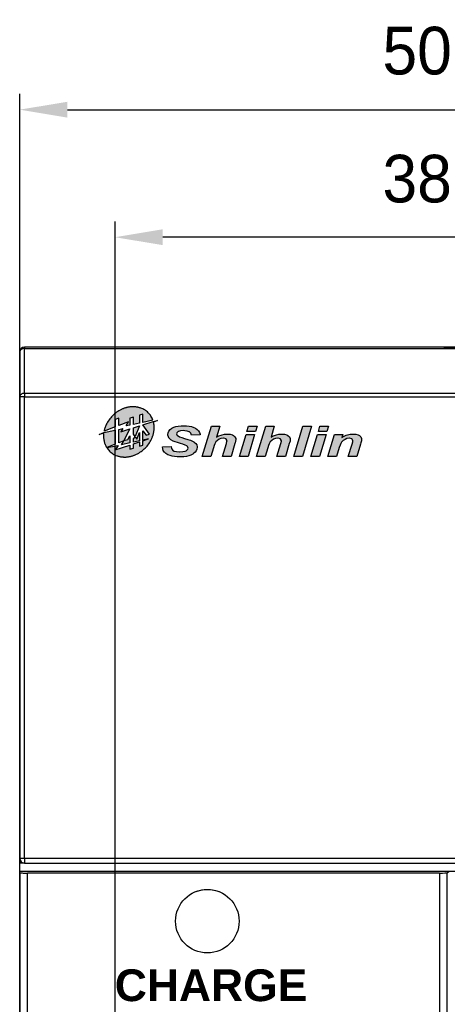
# Model space of a CAD drawing. Extents: x 14135 to 14394, y -3454 to -3177.
# Tile 23 of 25: x 14135 to 14162, y -3239 to -3177. Entities that reach past the tile are written whole.
import ezdxf

# ---------------------------------------------------------------- set-up
doc = ezdxf.new("R2010")
doc.units = 0
doc.linetypes.add('DASHED2', pattern=[9.524999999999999, 6.35, -3.175])
doc.layers.get('DEFPOINTS').update_dxf_attribs({"color": 8, "linetype": 'CONTINUOUS'})
doc.layers.add('TEXT', color=2, linetype='CONTINUOUS')
doc.layers.add('圖層1', color=3, linetype='DASHED2')
doc.styles.get("Standard").update_dxf_attribs({"font": 'PMingLiU.ttf'})
doc.dimstyles.new('ISO-25', dxfattribs={"dimtxt": 3, "dimasz": 3, "dimexe": 1, "dimexo": 1, "dimgap": 2, "dimtad": 2, "dimtih": 1, "dimtoh": 1, "dimtxsty": 'STANDARD', "dimcen": 0, "dimclrd": 256, "dimclre": 256, "dimclrt": 256, "dimazin": 3, "dimtfac": 1, "dimtmove": 0, "dimatfit": 3})

# ---------------------------------------------------------------- blocks, each defined once
blk = doc.blocks.new('*D6')
at = {"layer": 'DEFPOINTS', "color": 0}
for p in [(14184.83635387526, -3182.423897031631), (14134.83635387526, -3262.536432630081), (14184.83635387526, -3262.536432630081)]:
    blk.add_point(p, dxfattribs=at)
at = {"layer": 'TEXT', "color": 7}
for p, q in [((14134.83635387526, -3261.536432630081), (14134.83635387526, -3181.423897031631)), ((14184.83635387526, -3261.536432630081), (14184.83635387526, -3181.423897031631)), ((14137.83635387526, -3182.423897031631), (14181.83635387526, -3182.423897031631))]:
    blk.add_line(p, q, dxfattribs=at)
for points in [[(14137.83635387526, -3181.923897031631), (14137.83635387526, -3182.923897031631), (14134.83635387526, -3182.423897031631)], [(14181.83635387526, -3181.923897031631), (14181.83635387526, -3182.923897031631), (14184.83635387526, -3182.423897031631)]]:
    blk.add_solid(points, dxfattribs=at)
at = {"layer": 'TEXT', "color": 7, "insert": (14159.83635387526, -3178.72549586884), "char_height": 3, "attachment_point": 5}
blk.add_mtext('50', dxfattribs=at)
blk = doc.blocks.new('*D7')
at = {"layer": 'DEFPOINTS', "color": 0}
for p in [(14140.83635387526, -3190.455031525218), (14178.83635387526, -3203.377065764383), (14140.83635387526, -3353.377065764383)]:
    blk.add_point(p, dxfattribs=at)
at = {"layer": 'TEXT', "color": 7}
for p, q in [((14140.83635387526, -3352.377065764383), (14140.83635387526, -3189.455031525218)), ((14178.83635387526, -3202.377065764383), (14178.83635387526, -3189.455031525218)), ((14175.83635387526, -3190.455031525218), (14143.83635387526, -3190.455031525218))]:
    blk.add_line(p, q, dxfattribs=at)
for points in [[(14143.83635387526, -3189.955031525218), (14143.83635387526, -3190.955031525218), (14140.83635387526, -3190.455031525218)], [(14175.83635387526, -3189.955031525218), (14175.83635387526, -3190.955031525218), (14178.83635387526, -3190.455031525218)]]:
    blk.add_solid(points, dxfattribs=at)
at = {"layer": 'TEXT', "color": 7, "insert": (14159.83635387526, -3186.784973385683), "char_height": 3, "attachment_point": 5}
blk.add_mtext('38', dxfattribs=at)
blk = doc.blocks.new('*D8')
at = {"layer": 'DEFPOINTS', "color": 0}
for p in [(14178.83635387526, -3203.377065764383), (14140.83635387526, -3353.377065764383), (14192.82424644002, -3353.377065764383)]:
    blk.add_point(p, dxfattribs=at)
at = {"layer": 'TEXT', "color": 7}
for p, q in [((14179.83635387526, -3203.377065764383), (14193.82424644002, -3203.377065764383)), ((14192.82424644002, -3206.377065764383), (14192.82424644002, -3350.377065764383)), ((14141.83635387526, -3353.377065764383), (14193.82424644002, -3353.377065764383))]:
    blk.add_line(p, q, dxfattribs=at)
for points in [[(14192.32424644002, -3206.377065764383), (14193.32424644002, -3206.377065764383), (14192.82424644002, -3203.377065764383)], [(14192.32424644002, -3350.377065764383), (14193.32424644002, -3350.377065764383), (14192.82424644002, -3353.377065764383)]]:
    blk.add_solid(points, dxfattribs=at)
at = {"layer": 'TEXT', "color": 7, "insert": (14197.68907202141, -3278.377065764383), "char_height": 3, "attachment_point": 5}
blk.add_mtext('150', dxfattribs=at)
blk = doc.blocks.new('*D9')
at = {"layer": 'DEFPOINTS', "color": 0}
for p in [(14160.51330390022, -3197.377065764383), (14159.90657564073, -3359.377065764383), (14201.33776571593, -3359.377065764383)]:
    blk.add_point(p, dxfattribs=at)
at = {"layer": 'TEXT', "color": 7}
for p, q in [((14161.51330390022, -3197.377065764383), (14202.33776571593, -3197.377065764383)), ((14201.33776571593, -3200.377065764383), (14201.33776571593, -3356.377065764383)), ((14160.90657564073, -3359.377065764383), (14202.33776571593, -3359.377065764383))]:
    blk.add_line(p, q, dxfattribs=at)
for points in [[(14200.83776571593, -3200.377065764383), (14201.83776571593, -3200.377065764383), (14201.33776571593, -3197.377065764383)], [(14200.83776571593, -3356.377065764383), (14201.83776571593, -3356.377065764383), (14201.33776571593, -3359.377065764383)]]:
    blk.add_solid(points, dxfattribs=at)
at = {"layer": 'TEXT', "color": 7, "insert": (14206.20259129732, -3278.377065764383), "char_height": 3, "attachment_point": 5}
blk.add_mtext('162', dxfattribs=at)

msp = doc.modelspace()

# ---------------------------------------------------------------- hatches: boundary and pattern name
at = {"layer": '圖層1'}
h = msp.add_hatch(color=256, dxfattribs=at)
edge = h.paths.add_edge_path()
edge.add_arc((14141.84331483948, -3202.989395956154), 1.734616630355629, 174.4808855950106, 175.1147973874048)
edge.add_arc((14141.60463992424, -3202.968996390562), 1.495071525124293, 175.1147973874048, 198.8195771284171)
edge.add_arc((14141.35331379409, -3203.05465062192), 1.22955039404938, 198.8195771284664, 251.1804228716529)
edge.add_arc((14141.43896802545, -3202.803324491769), 1.495071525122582, 251.1804228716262, 274.8852025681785)
edge.add_arc((14141.41856846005, -3202.564649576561), 1.734616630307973, 274.8852025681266, 295.7618768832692)
edge.add_arc((14141.28615661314, -3202.290276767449), 2.039269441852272, 295.7618768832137, 334.2381231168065)
edge.add_arc((14141.56052942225, -3202.422688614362), 1.73461663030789, 334.2381231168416, 355.1147974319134)
edge.add_arc((14141.79920433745, -3202.443088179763), 1.495071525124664, 355.1147974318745, 373.2348360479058)
edge.add_line((14143.25456659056, -3202.100802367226), (14143.50933375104, -3201.997869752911))
edge.add_line((14143.50933375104, -3201.997869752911), (14143.23445338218, -3202.051301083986))
edge.add_line((14143.23445338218, -3202.051301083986), (14142.58703252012, -3202.261660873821))
edge.add_line((14142.58703252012, -3202.261660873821), (14143.00737640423, -3202.861974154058))
edge.add_line((14143.00737640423, -3202.861974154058), (14142.78307198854, -3202.922076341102))
edge.add_line((14142.78307198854, -3202.922076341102), (14142.58703252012, -3202.642102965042))
edge.add_line((14142.58703252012, -3202.642102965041), (14142.58703252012, -3203.237430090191))
edge.add_line((14142.58703252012, -3203.237430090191), (14142.94447195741, -3203.161454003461))
edge.add_line((14142.94447195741, -3203.161454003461), (14142.58703252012, -3203.277593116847))
edge.add_line((14142.58703252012, -3203.277593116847), (14142.58703252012, -3203.543297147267))
edge.add_line((14142.58703252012, -3203.543297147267), (14142.37001746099, -3203.613809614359))
edge.add_line((14142.37001746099, -3203.613809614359), (14142.37001746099, -3203.348105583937))
edge.add_line((14142.37001746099, -3203.348105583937), (14141.99024110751, -3203.471502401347))
edge.add_line((14141.99024110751, -3203.471502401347), (14141.99024110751, -3203.737206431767))
edge.add_line((14141.99024110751, -3203.737206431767), (14141.77322604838, -3203.807718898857))
edge.add_line((14141.77322604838, -3203.807718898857), (14141.77322604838, -3203.542014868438))
edge.add_line((14141.77322604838, -3203.542014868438), (14140.85091204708, -3203.841692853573))
edge.add_line((14140.85091204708, -3203.841692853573), (14141.02081087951, -3203.569797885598))
edge.add_line((14141.02081087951, -3203.569797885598), (14140.30982690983, -3203.695163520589))
edge.add_line((14140.30982690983, -3203.695163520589), (14140.85091204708, -3203.487460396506))
edge.add_line((14140.85091204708, -3203.487460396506), (14140.85091204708, -3202.606126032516))
edge.add_line((14140.85091204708, -3202.606126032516), (14140.12511375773, -3202.760399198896))
edge.add_line((14140.12511375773, -3202.760399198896), (14139.83635387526, -3202.877065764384))
edge.add_line((14139.83635387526, -3202.877065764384), (14140.11673960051, -3202.822564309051))
edge = h.paths.add_edge_path()
edge.add_line((14142.37001746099, -3201.661656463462), (14142.37001746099, -3202.160409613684))
edge.add_line((14142.37001746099, -3202.160409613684), (14141.99024110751, -3202.241133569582))
edge.add_line((14141.99024110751, -3202.241133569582), (14141.99024110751, -3201.785053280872))
edge.add_line((14141.99024110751, -3201.785053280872), (14141.77322604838, -3201.855565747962))
edge.add_line((14141.77322604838, -3201.855565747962), (14141.77322604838, -3202.287261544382))
edge.add_line((14141.77322604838, -3202.287261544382), (14141.52397913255, -3202.340240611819))
edge.add_line((14141.52397913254, -3202.34024061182), (14141.68273794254, -3202.086173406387))
edge.add_line((14141.68273794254, -3202.086173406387), (14141.06792710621, -3202.322177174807))
edge.add_line((14141.06792710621, -3202.322177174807), (14141.06792710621, -3201.855565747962))
edge.add_line((14141.06792710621, -3201.855565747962), (14140.85091204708, -3201.926078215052))
edge.add_line((14140.85091204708, -3201.926078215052), (14140.85091204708, -3202.405481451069))
edge.add_line((14140.85091204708, -3202.405481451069), (14140.13832353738, -3202.679018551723))
edge.add_arc((14141.84136340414, -3203.008487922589), 1.734616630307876, 154.2381231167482, 169.0508421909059, ccw=False)
edge.add_arc((14142.11573621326, -3203.1408997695), 2.039269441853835, 115.7618768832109, 154.2381231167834, ccw=False)
edge.add_arc((14141.98332436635, -3202.866526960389), 1.734616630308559, 94.8852025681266, 115.76187688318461, ccw=False)
edge.add_arc((14141.96292480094, -3202.627852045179), 1.495071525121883, 71.18042287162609, 94.88520256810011, ccw=False)
edge.add_arc((14142.0485790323, -3202.376525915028), 1.22955039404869, 18.819577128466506, 71.18042287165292, ccw=False)
edge.add_arc((14141.79725287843, -3202.462180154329), 1.495071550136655, 18.764080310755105, 18.819577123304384, ccw=False)
edge.add_line((14143.21286303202, -3201.981257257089), (14142.58703252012, -3202.114281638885))
edge.add_line((14142.58703252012, -3202.114281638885), (14142.58703252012, -3201.591143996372))
edge.add_line((14142.58703252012, -3201.591143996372), (14142.37001746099, -3201.661656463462))
h.paths.add_polyline_path([(14150.31219819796, -3202.35875368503), (14150.85114103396, -3202.35875368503), (14150.64515086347, -3203.036318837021), (14150.79025085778, -3202.96506437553), (14150.92887317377, -3202.910651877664), (14150.9845812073, -3202.893809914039), (14151.14004548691, -3202.862717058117), (14151.30457851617, -3202.851057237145), (14151.32271601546, -3202.851057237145), (14151.4950222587, -3202.865308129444), (14151.63623564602, -3202.906765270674), (14151.70749010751, -3202.946926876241), (14151.79688206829, -3203.032432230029), (14151.84222581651, -3203.138666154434), (14151.84740795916, -3203.198260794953), (14151.83833920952, -3203.288948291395), (14151.8072463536, -3203.413319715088), (14151.79558653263, -3203.454776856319), (14151.55073029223, -3204.260600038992), (14151.01178745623, -3204.260600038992), (14151.26182583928, -3203.439230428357), (14151.29550976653, -3203.30579025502), (14151.30069190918, -3203.26821972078), (14151.24887048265, -3203.165872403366), (14151.23850619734, -3203.158099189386), (14151.09599727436, -3203.117937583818), (14151.07008656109, -3203.116642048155), (14150.9172133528, -3203.138666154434), (14150.80968389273, -3203.181418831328), (14150.68919907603, -3203.259150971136), (14150.59592050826, -3203.349838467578), (14150.56353211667, -3203.391295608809), (14150.52855265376, -3203.459958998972), (14150.48579997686, -3203.570079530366), (14150.43916069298, -3203.715179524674), (14150.27462766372, -3204.260600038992), (14149.73438929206, -3204.260600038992)])
h.paths.add_polyline_path([(14152.07542223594, -3204.260600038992), (14152.65193560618, -3202.35875368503), (14153.19087844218, -3202.35875368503), (14152.61436507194, -3204.260600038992)])
h.paths.add_polyline_path([(14149.07496163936, -3202.883445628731), (14149.61390447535, -3202.883445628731), (14149.19674199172, -3204.260600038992), (14148.65779915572, -3204.260600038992)])
h.paths.add_polyline_path([(14153.72463913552, -3202.35875368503), (14154.26358197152, -3202.35875368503), (14154.16253018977, -3202.696888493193), (14153.62229181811, -3202.696888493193)])
h.paths.add_polyline_path([(14142.37001746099, -3202.332173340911), (14142.0923424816, -3203.010242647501), (14141.99024110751, -3202.855335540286), (14141.99024110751, -3202.45557015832)], flags=17)
h.paths.add_polyline_path([(14142.20082316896, -3203.174828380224), (14142.37001746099, -3202.761663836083), (14142.37001746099, -3203.283558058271), (14141.99024110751, -3203.364282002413), (14141.99024110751, -3203.151925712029), (14142.09722228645, -3203.017646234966)], flags=17)
h.paths.add_polyline_path([(14149.2330169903, -3202.35875368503), (14149.7719598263, -3202.35875368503), (14149.67090804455, -3202.696888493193), (14149.13066967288, -3202.696888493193)])
h.paths.add_polyline_path([(14141.64665620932, -3203.192272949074), (14141.77322604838, -3202.95720406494), (14141.77322604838, -3203.410409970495), (14141.23257312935, -3203.525329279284), (14141.3841385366, -3203.282773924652), (14141.06792710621, -3203.404156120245), (14141.06792710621, -3202.559998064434), (14141.32481730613, -3202.505394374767), (14141.19436164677, -3202.714167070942), (14141.77322604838, -3202.526082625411), (14141.37538738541, -3203.264959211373)], flags=17)
h.paths.add_polyline_path([(14153.56658378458, -3202.883445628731), (14154.10552662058, -3202.883445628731), (14153.68836413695, -3204.260600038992), (14153.14942130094, -3204.260600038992)])
h.paths.add_polyline_path([(14155.77935869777, -3202.851057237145), (14155.81174708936, -3202.851057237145), (14155.98275779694, -3202.865308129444), (14156.12397118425, -3202.906765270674), (14156.2004077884, -3202.948222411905), (14156.28850421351, -3203.033727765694), (14156.3351434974, -3203.138666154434), (14156.34162117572, -3203.206034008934), (14156.33125689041, -3203.287652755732), (14156.30016403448, -3203.410728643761), (14156.27943546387, -3203.480687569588), (14156.04364797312, -3204.260600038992), (14155.50470513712, -3204.260600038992), (14155.74178816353, -3203.478096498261), (14155.78324530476, -3203.33170096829), (14155.79360959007, -3203.269515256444), (14155.74567477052, -3203.165872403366), (14155.73401494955, -3203.156803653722), (14155.59021049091, -3203.117937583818), (14155.56300424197, -3203.116642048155), (14155.41919978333, -3203.138666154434), (14155.30001050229, -3203.185305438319), (14155.17823014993, -3203.259150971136), (14155.08495158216, -3203.351134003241), (14155.07199622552, -3203.366680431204), (14155.03053908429, -3203.439230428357), (14154.98519533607, -3203.548055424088), (14154.93726051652, -3203.693155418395), (14154.93726051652, -3203.695746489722), (14154.76624980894, -3204.260600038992), (14154.22601143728, -3204.260600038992), (14154.64317392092, -3202.883445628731), (14155.15491050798, -3202.883445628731), (14155.10179354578, -3203.062229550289), (14155.24430246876, -3202.984497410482), (14155.38033371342, -3202.926198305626), (14155.46195246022, -3202.898992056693), (14155.61612120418, -3202.865308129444)])
h.paths.add_polyline_path([(14146.89068851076, -3202.35875368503), (14147.42963134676, -3202.35875368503), (14147.22234564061, -3203.036318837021), (14147.36874117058, -3202.96506437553), (14147.5060679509, -3202.910651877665), (14147.5630715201, -3202.89380991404), (14147.71724026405, -3202.862717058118), (14147.88306882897, -3202.851057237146), (14147.90120632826, -3202.851057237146), (14148.07221703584, -3202.865308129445), (14148.21343042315, -3202.906765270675), (14148.28468488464, -3202.946926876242), (14148.37537238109, -3203.032432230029), (14148.42071612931, -3203.138666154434), (14148.42589827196, -3203.198260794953), (14148.41553398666, -3203.288948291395), (14148.38573666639, -3203.413319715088), (14148.37407684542, -3203.454776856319), (14148.12922060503, -3204.260600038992), (14147.58898223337, -3204.260600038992), (14147.83902061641, -3203.439230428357), (14147.87400007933, -3203.30579025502), (14147.87918222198, -3203.26821972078), (14147.82736079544, -3203.165872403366), (14147.81699651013, -3203.158099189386), (14147.67448758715, -3203.117937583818), (14147.64728133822, -3203.116642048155), (14147.4957036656, -3203.138666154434), (14147.38817420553, -3203.181418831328), (14147.26768938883, -3203.259150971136), (14147.17441082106, -3203.349838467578), (14147.14202242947, -3203.391295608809), (14147.10704296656, -3203.459958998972), (14147.06429028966, -3203.570079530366), (14147.01765100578, -3203.715179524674), (14146.85311797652, -3204.260600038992), (14146.31287960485, -3204.260600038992)])
h.paths.add_polyline_path([(14144.98236447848, -3202.331547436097), (14145.14301090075, -3202.326365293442), (14145.32956803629, -3202.33284297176), (14145.4992832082, -3202.352276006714), (14145.64956534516, -3202.383368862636), (14145.7830055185, -3202.428712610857), (14145.89571712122, -3202.483125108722), (14146.00583765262, -3202.562152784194), (14146.09004747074, -3202.651544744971), (14146.14964211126, -3202.752596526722), (14146.18203050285, -3202.865308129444), (14146.1872126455, -3202.90158312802), (14145.64308766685, -3202.918425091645), (14145.60163052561, -3202.804417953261), (14145.51482963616, -3202.718912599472), (14145.50057874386, -3202.709843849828), (14145.37750285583, -3202.660613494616), (14145.21296982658, -3202.638589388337), (14145.13912429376, -3202.637293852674), (14144.95127162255, -3202.648953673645), (14144.82171805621, -3202.685228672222), (14144.80487609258, -3202.694297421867), (14144.71548413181, -3202.782393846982), (14144.70382431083, -3202.838101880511), (14144.75046359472, -3202.940449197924), (14144.79580734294, -3202.97283758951), (14144.88908591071, -3203.016885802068), (14145.03936804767, -3203.07000276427), (14145.20390107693, -3203.121824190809), (14145.40989124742, -3203.185305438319), (14145.57701534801, -3203.243604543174), (14145.70527337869, -3203.295425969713), (14145.79466533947, -3203.342065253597), (14145.80891623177, -3203.351134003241), (14145.90737694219, -3203.435343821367), (14145.97215372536, -3203.533804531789), (14146.00065550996, -3203.645220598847), (14146.00324658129, -3203.685382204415), (14145.98770015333, -3203.795502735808), (14145.94365194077, -3203.897850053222), (14145.86980640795, -3203.992424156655), (14145.76745909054, -3204.079225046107), (14145.715637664, -3204.114204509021), (14145.59903945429, -3204.175094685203), (14145.46819035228, -3204.223029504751), (14145.32049928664, -3204.258008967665), (14145.15726179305, -3204.281328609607), (14144.97847787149, -3204.292988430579), (14144.90981448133, -3204.292988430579), (14144.73232609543, -3204.287806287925), (14144.56779306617, -3204.2709643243), (14144.41621539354, -3204.243758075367), (14144.29573057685, -3204.210074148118), (14144.14415290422, -3204.151775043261), (14144.02366808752, -3204.079225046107), (14143.9355716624, -3203.993719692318), (14143.92650291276, -3203.982059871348), (14143.86949934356, -3203.882303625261), (14143.83581541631, -3203.77347862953), (14143.82674666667, -3203.655584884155), (14143.82804220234, -3203.645220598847), (14144.36698503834, -3203.625787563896), (14144.39030468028, -3203.760523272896), (14144.43953503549, -3203.849915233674), (14144.45508146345, -3203.865461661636), (14144.55742878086, -3203.919874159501), (14144.70252877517, -3203.953558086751), (14144.89167698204, -3203.966513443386), (14144.91370108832, -3203.966513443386), (14145.10544036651, -3203.956149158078), (14145.25054036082, -3203.926351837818), (14145.31661267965, -3203.897850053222), (14145.4176644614, -3203.81104916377), (14145.44098410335, -3203.732021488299), (14145.39564035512, -3203.630969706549), (14145.33863678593, -3203.589512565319), (14145.25054036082, -3203.549350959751), (14145.09378054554, -3203.494938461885), (14144.94738501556, -3203.449594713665), (14144.76341895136, -3203.392591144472), (14144.61313681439, -3203.342065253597), (14144.49653860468, -3203.296721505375), (14144.47969664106, -3203.288948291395), (14144.35143861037, -3203.218989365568), (14144.25297789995, -3203.130892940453), (14144.24650022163, -3203.123119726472), (14144.18820111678, -3203.023363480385), (14144.16229040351, -3202.910651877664), (14144.16229040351, -3202.883445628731), (14144.17783683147, -3202.769438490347), (14144.22318057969, -3202.667091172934), (14144.29961718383, -3202.5725170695), (14144.4071466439, -3202.489602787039), (14144.41362432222, -3202.484420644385), (14144.5276314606, -3202.42612153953), (14144.65977609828, -3202.382073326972), (14144.8113537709, -3202.349684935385)])

# ---------------------------------------------------------------- linework, layer by layer
at = {"layer": 'TEXT', "color": 7}
for p, q in [((14184.74848590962, -3197.377065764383), (14135.13635387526, -3197.377065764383)), ((14135.13635387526, -3197.377065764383), (14135.13635387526, -3197.464933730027)), ((14135.13635387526, -3197.464933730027), (14184.53635387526, -3197.464933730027)), ((14135.13635387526, -3200.289197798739), (14135.13635387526, -3197.464933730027)), ((14134.83635387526, -3197.677065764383), (14134.83635387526, -3200.501329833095)), ((14135.13635387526, -3200.501329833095), (14134.83635387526, -3200.501329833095)), ((14134.83635387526, -3200.501329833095), (14134.83635387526, -3229.577065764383)), ((14135.13635387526, -3200.289197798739), (14135.13635387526, -3200.501329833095)), ((14184.53635387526, -3200.289197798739), (14135.13635387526, -3200.289197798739)), ((14135.13635387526, -3200.501329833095), (14184.53635387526, -3200.501329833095)), ((14135.13635387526, -3229.577065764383), (14135.13635387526, -3200.501329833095)), ((14135.13635387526, -3229.577065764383), (14134.83635387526, -3229.577065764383)), ((14134.83635387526, -3229.577065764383), (14134.83635387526, -3229.877065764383)), ((14135.13635387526, -3229.577065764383), (14135.13635387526, -3229.877065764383)), ((14184.53635387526, -3229.577065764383), (14135.13635387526, -3229.577065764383)), ((14135.13635387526, -3229.877065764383), (14134.83635387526, -3229.877065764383)), ((14134.83635387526, -3230.377065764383), (14134.83635387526, -3229.877065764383)), ((14134.83635387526, -3230.48180945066), (14134.83635387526, -3230.377065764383)), ((14134.83635387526, -3230.377065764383), (14184.83635387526, -3230.377065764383)), ((14135.13635387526, -3229.877065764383), (14184.53635387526, -3229.877065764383)), ((14161.73126745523, -3230.482152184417), (14161.82326091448, -3230.390158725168)), ((14134.83635387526, -3230.48180945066), (14134.83635387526, -3239.627065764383)), ((14135.33635387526, -3239.627065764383), (14135.33635387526, -3230.494902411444)), ((14161.23143879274, -3230.494902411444), (14135.33635387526, -3230.494902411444)), ((14161.23143879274, -3230.494902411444), (14161.23143879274, -3239.627065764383)), ((14161.73126745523, -3239.627065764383), (14161.73126745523, -3230.482152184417))]:
    msp.add_line(p, q, dxfattribs=at)
msp.add_circle((14146.63635387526, -3233.527065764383), 1.999999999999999, dxfattribs=at)
for centre, radius, start, end in [((14135.13635387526, -3197.677065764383), 0.3000000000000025, 90, 180), ((14135.13635387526, -3229.577065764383), 0.299999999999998, 180, 270), ((14146.65504500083, -3233.801687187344), 2.249999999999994, 70.66714186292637, 117.1201133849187)]:
    msp.add_arc(centre, radius, start, end, dxfattribs=at)
for centre, major_axis, ratio, start_param, end_param in [((14135.13635387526, -3197.677065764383), (-0.3000000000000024, 0), 0.7071067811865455, 4.71238898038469, 6.283185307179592), ((14135.13635387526, -3200.501329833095), (-0.2999999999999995, 2.615777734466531e-15), 0.7071067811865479, 4.712388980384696, 6.283185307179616), ((14135.33635387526, -3230.48180945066), (-0.4999999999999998, -4.533695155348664e-17), 0.02618592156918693, 0, 1.570796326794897), ((14161.23143879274, -3230.48180945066), (-0.4999999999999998, 3.931710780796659e-16), 0.02618592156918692, 1.570796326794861, 3.115412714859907)]:
    msp.add_ellipse(centre, major_axis=major_axis, ratio=ratio, start_param=start_param, end_param=end_param, dxfattribs=at)
at = {"layer": '圖層1'}
for p, q in [((14141.06792710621, -3201.855565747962), (14140.85091204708, -3201.926078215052)), ((14141.06792710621, -3202.322177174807), (14141.06792710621, -3201.855565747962)), ((14141.99024110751, -3201.785053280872), (14141.77322604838, -3201.855565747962)), ((14141.77322604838, -3201.855565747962), (14141.77322604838, -3202.287261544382)), ((14141.99024110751, -3202.241133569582), (14141.99024110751, -3201.785053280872)), ((14142.58703252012, -3201.591143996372), (14142.37001746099, -3201.661656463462)), ((14142.37001746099, -3201.661656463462), (14142.37001746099, -3202.160409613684)), ((14142.58703252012, -3202.114281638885), (14142.58703252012, -3201.591143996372)), ((14140.85091204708, -3202.405481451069), (14140.13832353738, -3202.679018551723)), ((14140.85091204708, -3201.926078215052), (14140.85091204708, -3202.405481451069)), ((14141.68273794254, -3202.086173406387), (14141.06792710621, -3202.322177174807)), ((14141.06792710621, -3202.559998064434), (14141.32481730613, -3202.505394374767)), ((14141.32481730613, -3202.505394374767), (14141.19436164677, -3202.714167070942)), ((14141.19436164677, -3202.714167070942), (14141.77322604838, -3202.526082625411)), ((14141.77322604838, -3202.526082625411), (14141.37538738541, -3203.264959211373)), ((14141.52397913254, -3202.34024061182), (14141.68273794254, -3202.086173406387)), ((14141.77322604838, -3202.287261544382), (14141.52397913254, -3202.34024061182)), ((14142.37001746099, -3202.160409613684), (14141.99024110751, -3202.241133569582)), ((14141.99024110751, -3202.45557015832), (14142.37001746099, -3202.332173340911)), ((14141.99024110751, -3202.855335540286), (14141.99024110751, -3202.45557015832)), ((14142.37001746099, -3202.332173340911), (14142.0923424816, -3203.010242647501)), ((14143.21286303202, -3201.981257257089), (14142.58703252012, -3202.114281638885)), ((14142.58703252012, -3202.261660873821), (14143.23445338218, -3202.051301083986)), ((14143.00737640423, -3202.861974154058), (14142.58703252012, -3202.261660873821)), ((14143.23445338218, -3202.051301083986), (14143.50933375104, -3201.997869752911)), ((14143.50933375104, -3201.997869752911), (14143.25456659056, -3202.100802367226)), ((14144.29961718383, -3202.5725170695), (14144.4071466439, -3202.489602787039)), ((14144.4071466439, -3202.489602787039), (14144.41362432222, -3202.484420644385)), ((14144.41362432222, -3202.484420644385), (14144.5276314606, -3202.42612153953)), ((14144.5276314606, -3202.42612153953), (14144.65977609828, -3202.382073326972)), ((14144.65977609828, -3202.382073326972), (14144.8113537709, -3202.349684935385)), ((14144.8113537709, -3202.349684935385), (14144.98236447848, -3202.331547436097)), ((14144.98236447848, -3202.331547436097), (14145.14301090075, -3202.326365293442)), ((14145.14301090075, -3202.326365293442), (14145.32956803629, -3202.33284297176)), ((14145.32956803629, -3202.33284297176), (14145.4992832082, -3202.352276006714)), ((14145.4992832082, -3202.352276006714), (14145.64956534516, -3202.383368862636)), ((14145.64956534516, -3202.383368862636), (14145.7830055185, -3202.428712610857)), ((14145.7830055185, -3202.428712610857), (14145.89571712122, -3202.483125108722)), ((14145.89571712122, -3202.483125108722), (14146.00583765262, -3202.562152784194)), ((14146.31287960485, -3204.260600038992), (14146.89068851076, -3202.35875368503)), ((14146.89068851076, -3202.35875368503), (14147.42963134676, -3202.35875368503)), ((14147.42963134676, -3202.35875368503), (14147.22234564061, -3203.036318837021)), ((14149.13066967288, -3202.696888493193), (14149.2330169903, -3202.35875368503)), ((14149.2330169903, -3202.35875368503), (14149.7719598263, -3202.35875368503)), ((14149.7719598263, -3202.35875368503), (14149.67090804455, -3202.696888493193)), ((14149.73438929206, -3204.260600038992), (14150.31219819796, -3202.35875368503)), ((14150.31219819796, -3202.35875368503), (14150.85114103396, -3202.35875368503)), ((14150.85114103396, -3202.35875368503), (14150.64515086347, -3203.036318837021)), ((14152.07542223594, -3204.260600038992), (14152.65193560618, -3202.35875368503)), ((14153.19087844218, -3202.35875368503), (14152.61436507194, -3204.260600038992)), ((14152.65193560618, -3202.35875368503), (14153.19087844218, -3202.35875368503)), ((14153.62229181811, -3202.696888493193), (14153.72463913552, -3202.35875368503)), ((14153.72463913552, -3202.35875368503), (14154.26358197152, -3202.35875368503)), ((14154.26358197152, -3202.35875368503), (14154.16253018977, -3202.696888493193)), ((14139.83635387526, -3202.877065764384), (14140.12511375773, -3202.760399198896)), ((14140.11673960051, -3202.822564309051), (14139.83635387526, -3202.877065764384)), ((14140.12511375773, -3202.760399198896), (14140.85091204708, -3202.606126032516)), ((14140.85091204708, -3202.606126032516), (14140.85091204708, -3203.487460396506)), ((14141.06792710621, -3203.404156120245), (14141.06792710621, -3202.559998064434)), ((14141.64665620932, -3203.192272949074), (14141.77322604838, -3202.95720406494)), ((14141.77322604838, -3202.95720406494), (14141.77322604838, -3203.410409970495)), ((14142.0923424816, -3203.010242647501), (14141.99024110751, -3202.855335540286)), ((14141.99024110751, -3203.151925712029), (14142.09722228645, -3203.017646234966)), ((14141.99024110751, -3203.364282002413), (14141.99024110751, -3203.151925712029)), ((14142.09722228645, -3203.017646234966), (14142.20082316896, -3203.174828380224)), ((14142.20082316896, -3203.174828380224), (14142.37001746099, -3202.761663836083)), ((14142.37001746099, -3202.761663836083), (14142.37001746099, -3203.283558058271)), ((14142.58703252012, -3203.237430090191), (14142.58703252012, -3202.642102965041)), ((14142.58703252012, -3202.642102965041), (14142.78307198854, -3202.922076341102)), ((14142.78307198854, -3202.922076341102), (14143.00737640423, -3202.861974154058)), ((14144.16229040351, -3202.883445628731), (14144.17783683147, -3202.769438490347)), ((14144.16229040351, -3202.910651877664), (14144.16229040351, -3202.883445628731)), ((14144.18820111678, -3203.023363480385), (14144.16229040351, -3202.910651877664)), ((14144.17783683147, -3202.769438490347), (14144.22318057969, -3202.667091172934)), ((14144.24650022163, -3203.123119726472), (14144.18820111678, -3203.023363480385)), ((14144.22318057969, -3202.667091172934), (14144.29961718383, -3202.5725170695)), ((14144.25297789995, -3203.130892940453), (14144.24650022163, -3203.123119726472)), ((14144.35143861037, -3203.218989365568), (14144.25297789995, -3203.130892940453)), ((14144.71548413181, -3202.782393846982), (14144.70382431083, -3202.838101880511)), ((14144.70382431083, -3202.838101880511), (14144.75046359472, -3202.940449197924)), ((14144.80487609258, -3202.694297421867), (14144.71548413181, -3202.782393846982)), ((14144.75046359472, -3202.940449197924), (14144.79580734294, -3202.97283758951)), ((14144.79580734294, -3202.97283758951), (14144.88908591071, -3203.016885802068)), ((14144.82171805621, -3202.685228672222), (14144.80487609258, -3202.694297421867)), ((14144.95127162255, -3202.648953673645), (14144.82171805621, -3202.685228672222)), ((14144.88908591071, -3203.016885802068), (14145.03936804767, -3203.07000276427)), ((14145.13912429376, -3202.637293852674), (14144.95127162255, -3202.648953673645)), ((14145.03936804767, -3203.07000276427), (14145.20390107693, -3203.121824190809)), ((14145.21296982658, -3202.638589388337), (14145.13912429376, -3202.637293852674)), ((14145.20390107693, -3203.121824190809), (14145.40989124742, -3203.185305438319)), ((14145.37750285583, -3202.660613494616), (14145.21296982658, -3202.638589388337)), ((14145.50057874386, -3202.709843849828), (14145.37750285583, -3202.660613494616)), ((14145.51482963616, -3202.718912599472), (14145.50057874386, -3202.709843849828)), ((14145.60163052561, -3202.804417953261), (14145.51482963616, -3202.718912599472)), ((14145.64308766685, -3202.918425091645), (14145.60163052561, -3202.804417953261)), ((14146.1872126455, -3202.90158312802), (14145.64308766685, -3202.918425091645)), ((14146.00583765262, -3202.562152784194), (14146.09004747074, -3202.651544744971)), ((14146.09004747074, -3202.651544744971), (14146.14964211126, -3202.752596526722)), ((14146.14964211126, -3202.752596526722), (14146.18203050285, -3202.865308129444)), ((14146.18203050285, -3202.865308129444), (14146.1872126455, -3202.90158312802)), ((14147.22234564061, -3203.036318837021), (14147.36874117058, -3202.96506437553)), ((14147.36874117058, -3202.96506437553), (14147.5060679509, -3202.910651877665)), ((14147.4957036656, -3203.138666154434), (14147.38817420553, -3203.181418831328)), ((14147.64728133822, -3203.116642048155), (14147.4957036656, -3203.138666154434)), ((14147.5060679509, -3202.910651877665), (14147.5630715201, -3202.89380991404)), ((14147.5630715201, -3202.89380991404), (14147.71724026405, -3202.862717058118)), ((14147.67448758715, -3203.117937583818), (14147.64728133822, -3203.116642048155)), ((14147.81699651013, -3203.158099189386), (14147.67448758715, -3203.117937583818)), ((14147.71724026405, -3202.862717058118), (14147.88306882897, -3202.851057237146)), ((14147.88306882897, -3202.851057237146), (14147.90120632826, -3202.851057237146)), ((14147.90120632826, -3202.851057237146), (14148.07221703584, -3202.865308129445)), ((14148.07221703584, -3202.865308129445), (14148.21343042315, -3202.906765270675)), ((14148.21343042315, -3202.906765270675), (14148.28468488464, -3202.946926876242)), ((14148.28468488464, -3202.946926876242), (14148.37537238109, -3203.032432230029)), ((14148.37537238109, -3203.032432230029), (14148.42071612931, -3203.138666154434)), ((14148.42071612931, -3203.138666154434), (14148.42589827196, -3203.198260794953)), ((14148.65779915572, -3204.260600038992), (14149.07496163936, -3202.883445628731)), ((14149.07496163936, -3202.883445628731), (14149.61390447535, -3202.883445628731)), ((14149.67090804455, -3202.696888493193), (14149.13066967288, -3202.696888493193)), ((14149.61390447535, -3202.883445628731), (14149.19674199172, -3204.260600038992)), ((14150.64515086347, -3203.036318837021), (14150.79025085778, -3202.96506437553)), ((14150.79025085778, -3202.96506437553), (14150.92887317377, -3202.910651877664)), ((14150.9172133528, -3203.138666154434), (14150.80968389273, -3203.181418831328)), ((14151.07008656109, -3203.116642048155), (14150.9172133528, -3203.138666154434)), ((14150.92887317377, -3202.910651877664), (14150.9845812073, -3202.893809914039)), ((14150.9845812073, -3202.893809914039), (14151.14004548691, -3202.862717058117)), ((14151.09599727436, -3203.117937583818), (14151.07008656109, -3203.116642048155)), ((14151.23850619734, -3203.158099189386), (14151.09599727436, -3203.117937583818)), ((14151.14004548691, -3202.862717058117), (14151.30457851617, -3202.851057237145)), ((14151.30457851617, -3202.851057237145), (14151.32271601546, -3202.851057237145)), ((14151.32271601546, -3202.851057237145), (14151.4950222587, -3202.865308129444)), ((14151.4950222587, -3202.865308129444), (14151.63623564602, -3202.906765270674)), ((14151.63623564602, -3202.906765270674), (14151.70749010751, -3202.946926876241)), ((14151.70749010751, -3202.946926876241), (14151.79688206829, -3203.032432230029)), ((14151.79688206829, -3203.032432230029), (14151.84222581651, -3203.138666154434)), ((14151.84222581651, -3203.138666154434), (14151.84740795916, -3203.198260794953)), ((14153.14942130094, -3204.260600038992), (14153.56658378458, -3202.883445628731)), ((14153.56658378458, -3202.883445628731), (14154.10552662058, -3202.883445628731)), ((14154.16253018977, -3202.696888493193), (14153.62229181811, -3202.696888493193)), ((14154.10552662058, -3202.883445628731), (14153.68836413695, -3204.260600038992)), ((14154.22601143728, -3204.260600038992), (14154.64317392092, -3202.883445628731)), ((14154.64317392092, -3202.883445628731), (14155.15491050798, -3202.883445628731)), ((14155.15491050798, -3202.883445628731), (14155.10179354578, -3203.062229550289)), ((14155.10179354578, -3203.062229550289), (14155.24430246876, -3202.984497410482)), ((14155.24430246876, -3202.984497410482), (14155.38033371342, -3202.926198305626)), ((14155.41919978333, -3203.138666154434), (14155.30001050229, -3203.185305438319)), ((14155.38033371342, -3202.926198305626), (14155.46195246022, -3202.898992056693)), ((14155.56300424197, -3203.116642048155), (14155.41919978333, -3203.138666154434)), ((14155.46195246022, -3202.898992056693), (14155.61612120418, -3202.865308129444)), ((14155.59021049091, -3203.117937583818), (14155.56300424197, -3203.116642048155)), ((14155.73401494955, -3203.156803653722), (14155.59021049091, -3203.117937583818)), ((14155.61612120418, -3202.865308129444), (14155.77935869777, -3202.851057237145)), ((14155.77935869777, -3202.851057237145), (14155.81174708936, -3202.851057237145)), ((14155.81174708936, -3202.851057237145), (14155.98275779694, -3202.865308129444)), ((14155.98275779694, -3202.865308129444), (14156.12397118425, -3202.906765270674)), ((14156.12397118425, -3202.906765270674), (14156.2004077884, -3202.948222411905)), ((14156.2004077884, -3202.948222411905), (14156.28850421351, -3203.033727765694)), ((14156.28850421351, -3203.033727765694), (14156.3351434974, -3203.138666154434)), ((14156.3351434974, -3203.138666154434), (14156.34162117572, -3203.206034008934)), ((14140.85091204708, -3203.487460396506), (14140.30982690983, -3203.695163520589)), ((14140.30982690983, -3203.695163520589), (14141.02081087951, -3203.569797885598)), ((14140.85091204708, -3203.841692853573), (14141.77322604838, -3203.542014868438)), ((14141.02081087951, -3203.569797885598), (14140.85091204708, -3203.841692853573)), ((14141.3841385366, -3203.282773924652), (14141.06792710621, -3203.404156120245)), ((14141.23257312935, -3203.525329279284), (14141.3841385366, -3203.282773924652)), ((14141.77322604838, -3203.410409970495), (14141.23257312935, -3203.525329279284)), ((14141.37538738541, -3203.264959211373), (14141.64665620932, -3203.192272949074)), ((14141.77322604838, -3203.542014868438), (14141.77322604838, -3203.807718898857)), ((14141.77322604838, -3203.807718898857), (14141.99024110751, -3203.737206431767)), ((14142.37001746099, -3203.283558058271), (14141.99024110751, -3203.364282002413)), ((14141.99024110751, -3203.471502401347), (14142.37001746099, -3203.348105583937)), ((14141.99024110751, -3203.737206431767), (14141.99024110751, -3203.471502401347)), ((14142.37001746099, -3203.348105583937), (14142.37001746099, -3203.613809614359)), ((14142.37001746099, -3203.613809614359), (14142.58703252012, -3203.543297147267)), ((14142.58703252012, -3203.277593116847), (14142.94447195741, -3203.161454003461)), ((14142.94447195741, -3203.161454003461), (14142.58703252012, -3203.237430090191)), ((14142.58703252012, -3203.543297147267), (14142.58703252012, -3203.277593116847)), ((14143.82674666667, -3203.655584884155), (14143.82804220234, -3203.645220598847)), ((14143.83581541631, -3203.77347862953), (14143.82674666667, -3203.655584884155)), ((14143.82804220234, -3203.645220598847), (14144.36698503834, -3203.625787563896)), ((14143.86949934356, -3203.882303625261), (14143.83581541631, -3203.77347862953)), ((14144.47969664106, -3203.288948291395), (14144.35143861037, -3203.218989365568)), ((14144.36698503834, -3203.625787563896), (14144.39030468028, -3203.760523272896)), ((14144.39030468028, -3203.760523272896), (14144.43953503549, -3203.849915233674)), ((14144.49653860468, -3203.296721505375), (14144.47969664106, -3203.288948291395)), ((14144.61313681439, -3203.342065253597), (14144.49653860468, -3203.296721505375)), ((14144.76341895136, -3203.392591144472), (14144.61313681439, -3203.342065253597)), ((14144.94738501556, -3203.449594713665), (14144.76341895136, -3203.392591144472)), ((14145.09378054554, -3203.494938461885), (14144.94738501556, -3203.449594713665)), ((14145.25054036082, -3203.549350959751), (14145.09378054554, -3203.494938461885)), ((14145.33863678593, -3203.589512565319), (14145.25054036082, -3203.549350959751)), ((14145.39564035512, -3203.630969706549), (14145.33863678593, -3203.589512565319)), ((14145.44098410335, -3203.732021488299), (14145.39564035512, -3203.630969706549)), ((14145.40989124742, -3203.185305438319), (14145.57701534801, -3203.243604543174)), ((14145.4176644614, -3203.81104916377), (14145.44098410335, -3203.732021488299)), ((14145.57701534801, -3203.243604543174), (14145.70527337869, -3203.295425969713)), ((14145.70527337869, -3203.295425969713), (14145.79466533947, -3203.342065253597)), ((14145.79466533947, -3203.342065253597), (14145.80891623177, -3203.351134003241)), ((14145.80891623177, -3203.351134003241), (14145.90737694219, -3203.435343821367)), ((14145.90737694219, -3203.435343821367), (14145.97215372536, -3203.533804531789)), ((14145.97215372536, -3203.533804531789), (14146.00065550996, -3203.645220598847)), ((14146.00324658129, -3203.685382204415), (14145.98770015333, -3203.795502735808)), ((14146.00065550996, -3203.645220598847), (14146.00324658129, -3203.685382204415)), ((14147.01765100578, -3203.715179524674), (14146.85311797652, -3204.260600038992)), ((14147.06429028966, -3203.570079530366), (14147.01765100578, -3203.715179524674)), ((14147.10704296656, -3203.459958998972), (14147.06429028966, -3203.570079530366)), ((14147.14202242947, -3203.391295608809), (14147.10704296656, -3203.459958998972)), ((14147.17441082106, -3203.349838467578), (14147.14202242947, -3203.391295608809)), ((14147.26768938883, -3203.259150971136), (14147.17441082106, -3203.349838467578)), ((14147.38817420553, -3203.181418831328), (14147.26768938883, -3203.259150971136)), ((14147.58898223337, -3204.260600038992), (14147.83902061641, -3203.439230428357)), ((14147.82736079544, -3203.165872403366), (14147.81699651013, -3203.158099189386)), ((14147.87918222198, -3203.26821972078), (14147.82736079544, -3203.165872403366)), ((14147.83902061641, -3203.439230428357), (14147.87400007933, -3203.30579025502)), ((14147.87400007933, -3203.30579025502), (14147.87918222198, -3203.26821972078)), ((14148.37407684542, -3203.454776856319), (14148.12922060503, -3204.260600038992)), ((14148.38573666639, -3203.413319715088), (14148.37407684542, -3203.454776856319)), ((14148.41553398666, -3203.288948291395), (14148.38573666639, -3203.413319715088)), ((14148.42589827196, -3203.198260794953), (14148.41553398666, -3203.288948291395)), ((14150.43916069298, -3203.715179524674), (14150.27462766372, -3204.260600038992)), ((14150.48579997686, -3203.570079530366), (14150.43916069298, -3203.715179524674)), ((14150.52855265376, -3203.459958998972), (14150.48579997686, -3203.570079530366)), ((14150.56353211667, -3203.391295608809), (14150.52855265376, -3203.459958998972)), ((14150.59592050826, -3203.349838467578), (14150.56353211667, -3203.391295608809)), ((14150.68919907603, -3203.259150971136), (14150.59592050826, -3203.349838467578)), ((14150.80968389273, -3203.181418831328), (14150.68919907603, -3203.259150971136)), ((14151.01178745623, -3204.260600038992), (14151.26182583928, -3203.439230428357)), ((14151.24887048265, -3203.165872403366), (14151.23850619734, -3203.158099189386)), ((14151.30069190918, -3203.26821972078), (14151.24887048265, -3203.165872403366)), ((14151.26182583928, -3203.439230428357), (14151.29550976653, -3203.30579025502)), ((14151.29550976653, -3203.30579025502), (14151.30069190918, -3203.26821972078)), ((14151.79558653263, -3203.454776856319), (14151.55073029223, -3204.260600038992)), ((14151.8072463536, -3203.413319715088), (14151.79558653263, -3203.454776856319)), ((14151.83833920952, -3203.288948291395), (14151.8072463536, -3203.413319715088)), ((14151.84740795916, -3203.198260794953), (14151.83833920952, -3203.288948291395)), ((14154.93726051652, -3203.695746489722), (14154.76624980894, -3204.260600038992)), ((14154.98519533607, -3203.548055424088), (14154.93726051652, -3203.693155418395)), ((14154.93726051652, -3203.693155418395), (14154.93726051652, -3203.695746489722)), ((14155.03053908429, -3203.439230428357), (14154.98519533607, -3203.548055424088)), ((14155.07199622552, -3203.366680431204), (14155.03053908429, -3203.439230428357)), ((14155.08495158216, -3203.351134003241), (14155.07199622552, -3203.366680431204)), ((14155.17823014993, -3203.259150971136), (14155.08495158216, -3203.351134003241)), ((14155.30001050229, -3203.185305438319), (14155.17823014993, -3203.259150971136)), ((14155.50470513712, -3204.260600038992), (14155.74178816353, -3203.478096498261)), ((14155.74567477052, -3203.165872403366), (14155.73401494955, -3203.156803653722)), ((14155.74178816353, -3203.478096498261), (14155.78324530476, -3203.33170096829)), ((14155.79360959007, -3203.269515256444), (14155.74567477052, -3203.165872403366)), ((14155.78324530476, -3203.33170096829), (14155.79360959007, -3203.269515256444)), ((14156.27943546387, -3203.480687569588), (14156.04364797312, -3204.260600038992)), ((14156.30016403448, -3203.410728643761), (14156.27943546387, -3203.480687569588)), ((14156.33125689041, -3203.287652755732), (14156.30016403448, -3203.410728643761)), ((14156.34162117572, -3203.206034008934), (14156.33125689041, -3203.287652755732)), ((14143.92650291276, -3203.982059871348), (14143.86949934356, -3203.882303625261)), ((14143.9355716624, -3203.993719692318), (14143.92650291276, -3203.982059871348)), ((14144.02366808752, -3204.079225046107), (14143.9355716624, -3203.993719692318)), ((14144.14415290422, -3204.151775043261), (14144.02366808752, -3204.079225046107)), ((14144.29573057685, -3204.210074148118), (14144.14415290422, -3204.151775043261)), ((14144.41621539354, -3204.243758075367), (14144.29573057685, -3204.210074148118)), ((14144.56779306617, -3204.2709643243), (14144.41621539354, -3204.243758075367)), ((14144.43953503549, -3203.849915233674), (14144.45508146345, -3203.865461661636)), ((14144.45508146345, -3203.865461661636), (14144.55742878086, -3203.919874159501)), ((14144.55742878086, -3203.919874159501), (14144.70252877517, -3203.953558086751)), ((14144.73232609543, -3204.287806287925), (14144.56779306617, -3204.2709643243)), ((14144.70252877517, -3203.953558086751), (14144.89167698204, -3203.966513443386)), ((14144.90981448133, -3204.292988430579), (14144.73232609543, -3204.287806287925)), ((14144.89167698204, -3203.966513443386), (14144.91370108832, -3203.966513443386)), ((14144.97847787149, -3204.292988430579), (14144.90981448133, -3204.292988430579)), ((14144.91370108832, -3203.966513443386), (14145.10544036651, -3203.956149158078)), ((14145.15726179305, -3204.281328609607), (14144.97847787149, -3204.292988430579)), ((14145.10544036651, -3203.956149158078), (14145.25054036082, -3203.926351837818)), ((14145.32049928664, -3204.258008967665), (14145.15726179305, -3204.281328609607)), ((14145.25054036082, -3203.926351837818), (14145.31661267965, -3203.897850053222)), ((14145.31661267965, -3203.897850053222), (14145.4176644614, -3203.81104916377)), ((14145.46819035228, -3204.223029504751), (14145.32049928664, -3204.258008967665)), ((14145.59903945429, -3204.175094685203), (14145.46819035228, -3204.223029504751)), ((14145.715637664, -3204.114204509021), (14145.59903945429, -3204.175094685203)), ((14145.76745909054, -3204.079225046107), (14145.715637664, -3204.114204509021)), ((14145.86980640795, -3203.992424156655), (14145.76745909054, -3204.079225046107)), ((14145.94365194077, -3203.897850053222), (14145.86980640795, -3203.992424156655)), ((14145.98770015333, -3203.795502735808), (14145.94365194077, -3203.897850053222)), ((14146.85311797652, -3204.260600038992), (14146.31287960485, -3204.260600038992)), ((14148.12922060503, -3204.260600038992), (14147.58898223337, -3204.260600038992)), ((14149.19674199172, -3204.260600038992), (14148.65779915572, -3204.260600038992)), ((14150.27462766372, -3204.260600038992), (14149.73438929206, -3204.260600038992)), ((14151.55073029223, -3204.260600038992), (14151.01178745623, -3204.260600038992)), ((14152.61436507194, -3204.260600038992), (14152.07542223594, -3204.260600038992)), ((14153.68836413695, -3204.260600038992), (14153.14942130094, -3204.260600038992)), ((14154.76624980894, -3204.260600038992), (14154.22601143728, -3204.260600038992)), ((14156.04364797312, -3204.260600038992), (14155.50470513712, -3204.260600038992))]:
    msp.add_line(p, q, dxfattribs=at)
for centre, radius, start, end in [((14141.98332436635, -3202.866526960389), 1.734616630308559, 94.88520256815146, 115.7618768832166), ((14141.96292480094, -3202.627852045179), 1.495071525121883, 71.18042287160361, 94.88520256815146), ((14142.0485790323, -3202.376525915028), 1.22955039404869, 18.8195771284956, 71.18042287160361), ((14142.11573621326, -3203.1408997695), 2.039269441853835, 115.7618768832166, 154.2381231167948), ((14141.84136340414, -3203.008487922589), 1.734616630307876, 154.2381231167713, 169.050842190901), ((14141.79725287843, -3202.462180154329), 1.495071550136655, 18.76408031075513, 18.81957712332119), ((14141.79920433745, -3202.443088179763), 1.495071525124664, 355.1147974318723, 13.2348360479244), ((14141.60463992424, -3202.968996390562), 1.495071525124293, 175.114797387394, 198.819577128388), ((14141.84331483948, -3202.989395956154), 1.734616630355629, 174.4808855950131, 175.114797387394), ((14141.56052942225, -3202.422688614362), 1.73461663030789, 334.2381231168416, 355.1147974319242), ((14141.35331379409, -3203.05465062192), 1.22955039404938, 198.8195771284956, 251.1804228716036), ((14141.28615661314, -3202.290276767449), 2.039269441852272, 295.7618768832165, 334.2381231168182), ((14141.43896802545, -3202.803324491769), 1.495071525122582, 251.1804228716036, 274.8852025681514), ((14141.41856846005, -3202.564649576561), 1.734616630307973, 274.8852025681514, 295.7618768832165)]:
    msp.add_arc(centre, radius, start, end, dxfattribs=at)

# ---------------------------------------------------------------- texts
at = {"layer": '圖層1', "insert": (14140.81759849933, -3236.560309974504), "char_height": 2, "width": 18.1952380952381, "attachment_point": 1}
msp.add_mtext('{\\fArial|b1|i0|c0|p32;CHARGE}', dxfattribs=at)

# ---------------------------------------------------------------- dimensions: what is measured, and where the dimension line sits
at = {"layer": 'TEXT', "color": 7}
dim = msp.add_linear_dim(base=(14184.83635387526, -3182.423897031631), p1=(14134.83635387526, -3262.536432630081), p2=(14184.83635387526, -3262.536432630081), dimstyle='ISO-25', override={"dimclrd": 7, "dimclre": 7, "dimclrt": 7}, dxfattribs=at)
dim.commit()
dim.dimension.update_dxf_attribs({"geometry": '*D6', "text_midpoint": (14159.83635387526, -3182.423897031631), "dimtype": 160})
dim = msp.add_linear_dim(base=(14140.83635387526, -3190.455031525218), p1=(14178.83635387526, -3203.377065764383), p2=(14140.83635387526, -3353.377065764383), dimstyle='ISO-25', override={"dimclrd": 7, "dimclre": 7, "dimclrt": 7}, dxfattribs=at)
dim.commit()
dim.dimension.update_dxf_attribs({"geometry": '*D7', "text_midpoint": (14159.83635387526, -3186.784973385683)})
for base, p1, p2, picture, middle in [((14201.33776571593, -3359.377065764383), (14160.51330390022, -3197.377065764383), (14159.90657564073, -3359.377065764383), '*D9', (14201.33776571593, -3278.377065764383)), ((14192.82424644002, -3353.377065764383), (14178.83635387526, -3203.377065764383), (14140.83635387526, -3353.377065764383), '*D8', (14192.82424644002, -3278.377065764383))]:
    dim = msp.add_linear_dim(base=base, p1=p1, p2=p2, angle=90, dimstyle='ISO-25', override={"dimclrd": 7, "dimclre": 7, "dimclrt": 7}, dxfattribs=at)
    dim.commit()
    dim.dimension.update_dxf_attribs({"geometry": picture, "text_midpoint": middle, "dimtype": 160})

doc.saveas('drawing.dxf')
